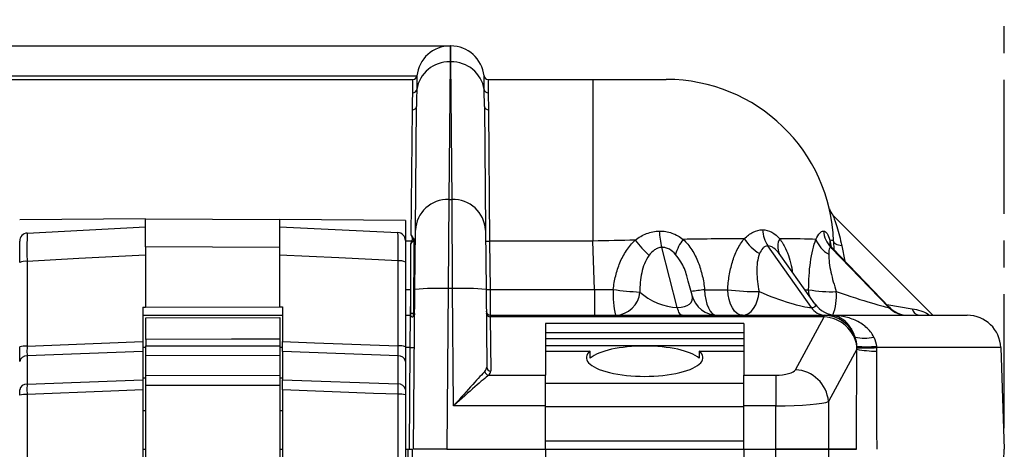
# Model space of a CAD drawing. Header units: millimetres. Extents: x 12 to 859, y 4 to 555.
# Tile 21 of 70: x 210 to 257, y 271 to 292. Entities that reach past the tile are written whole.
import ezdxf

# ---------------------------------------------------------------- set-up
doc = ezdxf.new("R2010")
doc.units = ezdxf.units.MM
doc.linetypes.add('CENTER', pattern=[10.16, 6.35, -1.27, 1.27, -1.27])
doc.layers.add('DEFAULT_1', color=7, linetype='CENTER')
doc.styles.add('SLDTEXTSTYLE2', font='TXT', dxfattribs={"width": 0.75})
doc.dimstyles.new('SLDDIMSTYLE0', dxfattribs={"dimtxt": 6.614583, "dimasz": 3.556, "dimexe": 0, "dimexo": 0.0625, "dimgap": 1.653646, "dimtad": 1, "dimdec": 0, "dimlfac": 2, "dimrnd": 1e-09, "dimzin": 12, "dimdsep": 46, "dimtxsty": 'SLDTEXTSTYLE2', "dimblk1": 'CLOSED', "dimblk2": 'CLOSED', "dimsah": 1, "dimcen": 0.09, "dimadec": 0, "dimazin": 3, "dimtfac": 1, "dimtdec": 0, "dimtofl": 0, "dimtmove": 0, "dimatfit": 3, "dimldrblk": 'CLOSED', "dimfxl": 1, "dimfrac": 2, "dimtolj": 1, "dimtzin": 12, "dimarcsym": 0})

# ---------------------------------------------------------------- blocks, each defined once
blk = doc.blocks.new('_Closed')
at = {"color": 0, "linetype": 'ByBlock', "lineweight": -2}
for p, q in [((-1, 0.166667), (0, 0)), ((-1, 0.166667), (-1, -0.166667)), ((0, 0), (-1, -0.166667)), ((0, 0), (-1, 0))]:
    blk.add_line(p, q, dxfattribs=at)
blk = doc.blocks.new('_D')
at = {"layer": 'DEFAULT_1'}
for p, q in [((154.408, 327.432), (152.396, 327.432)), ((152.396, 327.432), (152.396, 316.923)), ((171.508, 327.432), (173.52, 327.432)), ((173.52, 327.432), (173.52, 316.923)), ((83.026, 272.325), (83.026, 316.581)), ((152.396, 316.923), (154.408, 316.923)), ((173.52, 316.923), (171.508, 316.923)), ((256.762, 272.325), (256.762, 316.581)), ((83.026, 315.581), (256.762, 315.581))]:
    blk.add_line(p, q, dxfattribs=at)
at = {"layer": 'DEFAULT_1', "xscale": 3.556, "yscale": 3.556, "rotation": 180}
blk.add_blockref('_Closed', (83.026, 315.581, -1.608), dxfattribs=at)
at = {"layer": 'DEFAULT_1', "xscale": 3.556, "yscale": 3.556}
blk.add_blockref('_Closed', (256.762, 315.581, -1.608), dxfattribs=at)
at = {"layer": 'DEFAULT_1', "char_height": 6.6146, "attachment_point": 1, "style": 'SLDTEXTSTYLE2'}
for s, insert in [('347', (155.627, 337.3)), ('13.7', (154.408, 325.449))]:
    blk.add_mtext(s, dxfattribs=dict(at, insert=insert))

msp = doc.modelspace()

# ---------------------------------------------------------------- linework, layer by layer
at = {"color": 7, "linetype": 'Continuous', "lineweight": 25}
for p, q in [((207.963, 290.439), (230.491, 290.439)), ((230.491, 290.439), (230.485, 289.681)), ((230.491, 290.439), (230.518, 290.439)), ((230.524, 289.681), (230.518, 290.439)), ((230.485, 289.681), (230.428, 283.159)), ((230.485, 289.681), (230.524, 289.681)), ((230.581, 283.159), (230.524, 289.681)), ((209.542, 289.021), (228.912, 289.021)), ((209.731, 288.851), (228.723, 288.851)), ((232.286, 288.851), (237.247, 288.851)), ((237.247, 288.851), (237.247, 281.191)), ((237.247, 288.851), (240.738, 288.851)), ((228.841, 281.711), (228.892, 287.574)), ((232.117, 287.574), (232.168, 281.711)), ((228.648, 281.477), (228.702, 287.419)), ((232.308, 287.419), (232.363, 281.191)), ((230.428, 283.159), (230.404, 278.941)), ((230.428, 283.159), (230.581, 283.159)), ((230.605, 278.941), (230.581, 283.159)), ((248.636, 282.418), (253.379, 277.675)), ((216.052, 282.247), (210.083, 282.195)), ((216.052, 282.247), (222.402, 282.219)), ((228.371, 282.167), (222.402, 282.219)), ((228.371, 282.167), (228.371, 281.216)), ((210.444, 281.572), (216.052, 281.866)), ((222.402, 281.866), (228.008, 281.597)), ((228.816, 278.9), (228.841, 281.711)), ((232.168, 281.711), (232.193, 278.9)), ((228.765, 281.203), (228.745, 277.756)), ((232.363, 281.191), (232.383, 278.901)), ((237.247, 281.191), (232.363, 281.191)), ((237.327, 278.901), (237.247, 281.191)), ((248.67, 281.191), (248.685, 280.775)), ((216.052, 280.913), (216.052, 278.056)), ((222.402, 280.885), (222.402, 278.084)), ((228.623, 280.937), (228.623, 280.975)), ((228.623, 277.755), (228.623, 280.937)), ((241.259, 278.047), (240.522, 280.893)), ((247.618, 278.047), (245.556, 280.962)), ((246.162, 280.497), (246.095, 280.599)), ((251.289, 278.047), (248.54, 280.893)), ((251.304, 278.063), (248.629, 280.833)), ((210.431, 280.23), (210.431, 276.212)), ((228.022, 276.223), (228.022, 280.255)), ((228.371, 280.197), (228.371, 276.186)), ((247.786, 278.212), (246.168, 280.501)), ((241.956, 278.627), (241.782, 279.299)), ((228.75, 271.325), (228.816, 278.9)), ((230.404, 278.941), (230.337, 271.325)), ((230.605, 278.941), (230.404, 278.941)), ((230.654, 273.384), (230.605, 278.941)), ((232.193, 278.9), (232.225, 275.215)), ((232.383, 278.901), (232.392, 277.675)), ((232.383, 278.901), (237.327, 278.901)), ((237.327, 278.901), (237.327, 277.675)), ((228.617, 277.675), (228.623, 278.542)), ((215.919, 278.055), (216.052, 278.056)), ((215.919, 278.055), (215.919, 276.428)), ((216.052, 278.056), (222.402, 278.084)), ((222.402, 278.084), (222.535, 278.084)), ((222.535, 278.084), (222.535, 276.428)), ((228.745, 277.756), (228.806, 277.755)), ((215.919, 277.675), (222.535, 277.675)), ((216.058, 277.548), (222.408, 277.576)), ((228.371, 277.675), (228.617, 277.675)), ((228.602, 276.143), (228.617, 277.675)), ((232.392, 277.675), (232.393, 277.599)), ((232.392, 277.675), (248.223, 277.675)), ((248.223, 277.599), (232.393, 277.599)), ((232.393, 277.599), (232.415, 275.035)), ((244.411, 277.281), (235.013, 277.281)), ((235.013, 277.281), (235.013, 274.841)), ((244.411, 277.281), (244.411, 274.841)), ((246.861, 275.096), (248.223, 277.599)), ((248.223, 277.599), (248.223, 277.675)), ((248.223, 277.675), (248.495, 277.675)), ((235.013, 276.854), (244.411, 276.854)), ((216.058, 276.521), (216.058, 276.221)), ((222.408, 276.549), (222.408, 276.233)), ((235.013, 276.573), (244.411, 276.573)), ((215.919, 275.967), (210.431, 275.748)), ((215.919, 275.967), (215.919, 274.622)), ((228.022, 275.76), (222.535, 275.967)), ((222.535, 275.967), (222.535, 274.622)), ((228.56, 271.325), (228.602, 276.143)), ((235.013, 276.24), (244.411, 276.24)), ((235.013, 275.983), (237.128, 275.983)), ((237.132, 275.65), (237.128, 275.983)), ((242.296, 275.983), (242.293, 275.65)), ((242.296, 275.983), (244.411, 275.983)), ((249.768, 276.064), (248.424, 273.594)), ((256.594, 276.143), (256.762, 271.325)), ((210.431, 275.748), (210.431, 274.41)), ((222.408, 275.769), (216.058, 275.756)), ((216.058, 274.828), (216.058, 275.756)), ((222.408, 275.769), (222.408, 274.84)), ((228.022, 274.421), (228.022, 275.76)), ((228.371, 275.491), (228.371, 274.153)), ((210.431, 274.41), (215.919, 274.622)), ((216.058, 274.691), (215.919, 274.691)), ((216.058, 274.828), (222.408, 274.84)), ((222.535, 274.691), (222.408, 274.691)), ((222.535, 274.622), (228.022, 274.421)), ((232.313, 274.841), (235.013, 274.841)), ((235.013, 273.384), (235.013, 274.841)), ((244.411, 274.841), (245.923, 274.841)), ((244.411, 273.384), (244.411, 274.841)), ((245.923, 274.841), (245.923, 273.384)), ((215.919, 274.136), (215.919, 268.803)), ((216.058, 268.75), (216.058, 274.343)), ((222.408, 274.355), (222.408, 268.739)), ((222.535, 274.136), (222.535, 268.803)), ((235.013, 274.459), (244.411, 274.459)), ((210.431, 273.922), (210.431, 269.005)), ((228.022, 268.994), (228.022, 273.933)), ((228.371, 273.909), (228.371, 268.995)), ((248.424, 273.594), (248.424, 271.325)), ((215.919, 273.167), (216.058, 273.167)), ((222.408, 273.167), (222.535, 273.167)), ((235.013, 273.384), (230.654, 273.384)), ((235.013, 271.325), (235.013, 273.384)), ((235.013, 273.352), (244.411, 273.352)), ((245.923, 273.384), (244.411, 273.384)), ((244.411, 271.325), (244.411, 273.384)), ((245.923, 271.325), (245.923, 273.384)), ((235.013, 271.731), (244.411, 271.731)), ((215.919, 271.325), (216.058, 271.325)), ((222.408, 271.325), (222.535, 271.325)), ((228.371, 271.325), (228.495, 271.325)), ((228.536, 266.507), (228.495, 271.325)), ((228.495, 271.325), (228.686, 271.325)), ((228.686, 271.325), (228.726, 266.502)), ((230.337, 271.325), (228.75, 271.325)), ((230.337, 271.325), (235.013, 271.325)), ((235.013, 271.325), (244.411, 271.325)), ((235.013, 271.325), (235.013, 269.266)), ((244.411, 271.325), (245.923, 271.325)), ((244.411, 271.325), (244.411, 269.266)), ((248.424, 271.325), (245.923, 271.325)), ((245.924, 269.266), (245.924, 271.325)), ((245.924, 271.325), (248.425, 271.325)), ((248.424, 271.325), (249.755, 271.325)), ((248.425, 271.325), (248.425, 269.056)), ((249.755, 271.325), (248.425, 271.325)), ((256.594, 266.507), (256.762, 271.325))]:
    msp.add_line(p, q, dxfattribs=at)
at = {"color": 8, "linetype": 'Continuous', "lineweight": 25}
for p, q in [((228.668, 281.191), (228.371, 281.191)), ((248.489, 281.235), (248.562, 280.828)), ((249.055, 280.963), (249.195, 280.247)), ((228.371, 278.901), (228.623, 278.901)), ((251.187, 278.185), (252.4, 277.989)), ((216.058, 276.143), (215.919, 276.143)), ((222.535, 276.143), (222.408, 276.143)), ((228.602, 276.143), (228.371, 276.143))]:
    msp.add_line(p, q, dxfattribs=at)
at = {"color": 7, "linetype": 'Continuous', "lineweight": 25, "flags": 128}
for points in [[(249.055, 280.963), (248.974, 280.978), (248.9, 280.998), (248.834, 281.022), (248.778, 281.051), (248.732, 281.082), (248.699, 281.117), (248.678, 281.153), (248.67, 281.191)], [(222.402, 280.885), (219.227, 280.899), (216.052, 280.913)], [(216.052, 280.53), (212.892, 280.361), (210.431, 280.23)], [(228.022, 280.255), (225.209, 280.392), (222.402, 280.529)], [(244.354, 277.675), (244.221, 277.698), (244.093, 277.766), (243.974, 277.876), (243.869, 278.026), (243.781, 278.208), (243.714, 278.417), (243.671, 278.645), (243.652, 278.884)], [(244.354, 277.675), (244.496, 277.696), (244.634, 277.758), (244.763, 277.86), (244.878, 277.997), (244.976, 278.165), (245.053, 278.359), (245.107, 278.573), (245.136, 278.799)], [(241.491, 277.675), (241.459, 277.681), (241.427, 277.699), (241.396, 277.73), (241.366, 277.772), (241.337, 277.825), (241.309, 277.889), (241.283, 277.963), (241.259, 278.047)], [(210.431, 276.212), (211.6, 276.258), (215.919, 276.428)], [(222.408, 276.549), (220.122, 276.539), (216.058, 276.521)], [(222.535, 276.428), (224.053, 276.371), (228.022, 276.223)], [(216.058, 276.221), (217.582, 276.224), (222.408, 276.233)], [(215.919, 274.136), (214.401, 274.077), (210.431, 273.922)], [(222.408, 274.355), (220.884, 274.352), (216.058, 274.343)], [(228.022, 273.933), (226.853, 273.976), (222.535, 274.136)]]:
    msp.add_lwpolyline(points, dxfattribs=at)
at = {"color": 8, "linetype": 'Continuous', "lineweight": 25, "flags": 128}
for points in [[(242.555, 278.885), (242.571, 278.646), (242.607, 278.418), (242.662, 278.209), (242.734, 278.026), (242.821, 277.877), (242.919, 277.766), (243.025, 277.698), (243.093, 277.678)], [(247.535, 278.567), (247.516, 278.646), (247.485, 278.885)]]:
    msp.add_lwpolyline(points, dxfattribs=at)
at = {"color": 7, "linetype": 'Continuous', "lineweight": 25}
for centre, radius, start, end in [((230.491, 288.851), 1.588, 90, 173.8494), ((230.518, 288.851), 1.588, 6.1506, 90), ((230.431, 288.14), 1.543, 87.9802, 171.0862), ((230.578, 288.14), 1.543, 8.9138, 92.0198), ((228.723, 289.042), 0.191, 270, 353.8494), ((232.286, 289.042), 0.191, 186.1506, 270), ((240.738, 280.914), 7.938, 2, 90), ((228.724, 288.407), 0.185, 267.9895, 351.0968), ((232.285, 288.407), 0.185, 188.9032, 272.0105), ((228.718, 287.594), 0.176, 264.7537, 353.3257), ((232.292, 287.594), 0.176, 186.6743, 275.2463), ((230.366, 281.633), 1.527, 87.6618, 177.0561), ((230.643, 281.633), 1.527, 2.9439, 92.3382), ((249.085, 282.867), 0.635, 193.1726, 225), ((210.464, 281.192), 0.381, 93, 180), ((227.99, 281.216), 0.381, 0, 87.25), ((243.765, 281.782), 3.362, 181.9156, 195.3384), ((246.827, 281.816), 1.531, 183.2615, 213.9307), ((249.472, 281.775), 1.284, 184.7201, 223.4406), ((228.71, 281.318), 0.127, 295.6306, 295.9635), ((228.71, 281.318), 0.127, 295.9635, 359.5), ((232.304, 282.559), 1.37, 264.5126, 272.4888), ((244.182, 285.07), 6.236, 217.9537, 226.9053), ((243.31, 279.933), 2.225, 142.9199, 163.5162), ((246.413, 282.613), 2.373, 213.5188, 238.0982), ((246.759, 280.928), 0.741, 149.6497, 206.4008), ((249.111, 281.751), 1.365, 200.4234, 240.3626), ((210.351, 279.634), 0.602, 82.4254, 116.4845), ((228.102, 279.656), 0.605, 63.5331, 97.6033), ((229.908, 267.536), 11.416, 87.5112, 95.4874), ((231.101, 267.536), 11.416, 84.5126, 92.4888), ((232.324, 280.269), 1.37, 264.5126, 272.4888), ((242.142, 278.601), 3.927, 175.6783, 193.6432), ((240.21, 293.084), 14.325, 262.0343, 267.1042), ((238.283, 278.883), 1.208, 271.9956, 354.9995), ((245.045, 290.255), 11.457, 263.0136, 270.4564), ((248.593, 285.492), 6.699, 260.4811, 271.7151), ((243.185, 278.945), 1.27, 194.4174, 270), ((248.823, 278.945), 1.27, 214.6355, 270), ((228.725, 273.488), 4.268, 89.7208, 91.3597), ((232.392, 277.866), 0.19, 180.5, 270), ((232.388, 277.785), 0.186, 181.918, 271.4046), ((248.291, 278.469), 0.795, 212.0747, 267.2029), ((252.16, 278.881), 1.206, 223.759, 269.8192), ((252.218, 278.945), 1.27, 223.4116, 270), ((252.787, 278.064), 0.394, 190.9479, 260.3705), ((248.216, 276.11), 1.565, 19.843, 89.7551), ((248.148, 275.954), 1.647, 8.5358, 87.396), ((255.007, 276.088), 1.588, 2, 90), ((250.131, 278.417), 1.831, 255.9793, 284.0207), ((210.35, 275.316), 0.899, 84.8352, 107.2635), ((228.103, 275.323), 0.904, 72.7593, 95.1793), ((228.661, 277.512), 1.37, 267.5112, 275.4874), ((250.821, 282.001), 6.029, 259.9419, 268.9053), ((249.977, 299.074), 22.942, 269.4923, 271.8143), ((250.238, 285.291), 9.104, 267.0956, 272.9044), ((210.406, 275.421), 0.329, 85.7422, 169.5705), ((228.047, 275.431), 0.329, 10.4797, 94.4502), ((232.337, 275.044), 0.205, 187.3372, 263.1974), ((232.411, 275.221), 0.186, 181.918, 271.4046), ((246.79, 273.457), 1.64, 4.782, 87.5053), ((210.406, 274.082), 0.329, 85.7422, 169.5705), ((228.047, 274.093), 0.329, 10.4797, 94.4502), ((210.349, 272.59), 1.335, 86.4969, 101.5053), ((228.104, 272.595), 1.341, 78.5023, 93.5146)]:
    msp.add_arc(centre, radius, start, end, dxfattribs=at)
at = {"color": 8, "linetype": 'Continuous', "lineweight": 25}
for centre, radius, start, end in [((249.245, 281.156), 0.76, 174.0495, 194.8277), ((246.39, 246.405), 32.706, 96.7329, 97.8715), ((246.272, 278.582), 2.531, 339.3167, 4.8492)]:
    msp.add_arc(centre, radius, start, end, dxfattribs=at)
at = {"color": 7, "linetype": 'Continuous', "lineweight": 25}
for centre, major_axis, ratio, start_param, end_param in [((237.243, 280.914), (11.427, 0.277), 0.024218, 1.392319, 1.569837), ((237.243, 280.914), (11.427, 0.277), 0.024218, 0.889481, 1.185201), ((237.243, 280.914), (11.427, 0.277), 0.024218, 0.384918, 0.680696), ((237.243, 280.914), (11.427, 0.277), 0.024218, 0.000259, 0.177894), ((237.312, 278.945), (11.439, -0.044), 0.00387, 4.713757, 4.792352), ((240.562, 278.945), (1.381, -0.595), 0.487301, 4.053001, 5.43608), ((237.312, 278.945), (11.439, -0.044), 0.00387, 5.18859, 5.299872), ((245.713, 278.945), (2.102, -0.835), 0.157671, 4.497836, 5.905201), ((248.686, 278.945), (2.623, -0.892), 0.03846, 4.766403, 6.170623), ((239.712, 275.668), (2.765, 0), 0.320385, 2.777484, 6.647294), ((239.712, 275.334), (2.762, 0), 0.320385, 0.364513, 2.777079), ((230.654, 273.329), (1.572, 1.776), 0.015485, 0.327463, 1.553302), ((230.637, 275.217), (1.588, -0.004), 0.367271, 5.942729, 6.287382), ((230.637, 275.036), (1.778, -0.002), 0.32419, 5.94173, 6.286383), ((245.923, 275.149), (0.953, 0), 0.324206, 4.712389, 6.108652), ((230.654, 273.329), (1.762, 1.587), 0.01736, 0.329324, 1.555163), ((245.923, 273.638), (2.54, 0), 0.099765, 4.712389, 6.108652)]:
    msp.add_ellipse(centre, major_axis=major_axis, ratio=ratio, start_param=start_param, end_param=end_param, dxfattribs=at)
at = {"color": 8, "linetype": 'Continuous', "lineweight": 25}
for centre, major_axis, ratio, start_param, end_param in [((237.312, 278.945), (11.439, -0.044), 0.00387, 5.77605, 5.808442), ((240.562, 278.945), (1.381, -0.595), 0.487301, 5.43608, 6.642887), ((245.713, 278.945), (2.102, -0.835), 0.157671, 5.905201, 6.517522), ((248.686, 278.945), (2.623, -0.892), 0.03846, 6.170623, 6.356383)]:
    msp.add_ellipse(centre, major_axis=major_axis, ratio=ratio, start_param=start_param, end_param=end_param, dxfattribs=at)
at = {"color": 7, "linetype": 'Continuous', "lineweight": 25}
for points, knots in [([(228.912, 289.021), (228.912, 289.021), (228.912, 288.967), (228.911, 288.806), (228.91, 288.739), (228.909, 288.579), (228.908, 288.485), (228.907, 288.379)], [0, 0, 0, 0, 0.5, 0.5, 0.75, 0.75, 1, 1, 1, 1]), ([(232.102, 288.379), (232.101, 288.485), (232.101, 288.579), (232.099, 288.739), (232.099, 288.806), (232.097, 288.967), (232.097, 289.021), (232.097, 289.021)], [0, 0, 0, 0, 0.25, 0.25, 0.5, 0.5, 1, 1, 1, 1]), ([(228.718, 288.222), (228.718, 288.327), (228.719, 288.418), (228.721, 288.575), (228.721, 288.641), (228.723, 288.798), (228.723, 288.851), (228.723, 288.851)], [0, 0, 0, 0, 0.25, 0.25, 0.5, 0.5, 1, 1, 1, 1]), ([(232.286, 288.851), (232.286, 288.851), (232.287, 288.798), (232.288, 288.641), (232.289, 288.575), (232.29, 288.418), (232.291, 288.327), (232.292, 288.222)], [0, 0, 0, 0, 0.5, 0.5, 0.75, 0.75, 1, 1, 1, 1]), ([(228.702, 287.419), (228.703, 287.578), (228.707, 287.725), (228.714, 287.993), (228.717, 288.114), (228.718, 288.222)], [0, 0, 0, 0, 0.5, 0.5, 1, 1, 1, 1]), ([(228.907, 288.379), (228.906, 288.268), (228.903, 288.146), (228.897, 287.877), (228.893, 287.731), (228.892, 287.574)], [0, 0, 0, 0, 0.5, 0.5, 1, 1, 1, 1]), ([(232.117, 287.574), (232.116, 287.731), (232.112, 287.877), (232.106, 288.146), (232.103, 288.268), (232.102, 288.379)], [0, 0, 0, 0, 0.5, 0.5, 1, 1, 1, 1]), ([(232.292, 288.222), (232.293, 288.114), (232.295, 287.993), (232.302, 287.725), (232.306, 287.578), (232.308, 287.419)], [0, 0, 0, 0, 0.5, 0.5, 1, 1, 1, 1]), ([(248.636, 282.418), (248.636, 282.418), (248.642, 282.401), (248.665, 282.339), (248.682, 282.295), (248.717, 282.195), (248.738, 282.138), (248.779, 282.014), (248.801, 281.949), (248.865, 281.744), (248.907, 281.596), (248.986, 281.288), (249.023, 281.128), (249.055, 280.963)], [0, 0, 0, 0, 0.125, 0.125, 0.25, 0.25, 0.375, 0.375, 0.5, 0.5, 0.75, 0.75, 1, 1, 1, 1]), ([(216.052, 280.913), (216.052, 281.087), (216.052, 281.434), (216.052, 281.859), (216.052, 282.15), (216.052, 282.242), (216.052, 282.246), (216.052, 282.247)], [0, 0, 0, 0, 0.23918, 0.47836, 0.717538, 0.956715, 1, 1, 1, 1]), ([(222.402, 282.219), (222.402, 282.202), (222.402, 282.167), (222.402, 281.893), (222.402, 281.49), (222.402, 281.124), (222.402, 280.917), (222.402, 280.885)], [0, 0, 0, 0, 0.239124, 0.478248, 0.71737, 0.956492, 1, 1, 1, 1]), ([(210.444, 281.572), (210.441, 281.554), (210.434, 281.519), (210.429, 281.244), (210.427, 280.841), (210.429, 280.472), (210.43, 280.264), (210.431, 280.23)], [0, 0, 0, 0, 0.238929, 0.477785, 0.716039, 0.953918, 1, 1, 1, 1]), ([(228.022, 280.255), (228.023, 280.428), (228.025, 280.775), (228.024, 281.202), (228.019, 281.496), (228.013, 281.591), (228.009, 281.596), (228.008, 281.597)], [0, 0, 0, 0, 0.237997, 0.475966, 0.71385, 0.952006, 1, 1, 1, 1]), ([(228.668, 281.191), (228.679, 281.214), (228.69, 281.236), (228.707, 281.284), (228.711, 281.311), (228.701, 281.361), (228.69, 281.384), (228.668, 281.43), (228.657, 281.453), (228.648, 281.477)], [0, 0, 0, 0, 0.25, 0.25, 0.5, 0.5, 0.75, 0.75, 1, 1, 1, 1]), ([(228.648, 281.477), (228.66, 281.446), (228.675, 281.417), (228.708, 281.362), (228.727, 281.335), (228.746, 281.312)], [0, 0, 0, 0, 0.5, 0.5, 1, 1, 1, 1]), ([(239.265, 281.235), (239.432, 281.365), (239.611, 281.471), (239.999, 281.623), (240.198, 281.666), (240.405, 281.67)], [0, 0, 0, 0, 0.5, 0.5, 1, 1, 1, 1]), ([(240.405, 281.67), (240.61, 281.674), (240.81, 281.64), (241.196, 281.502), (241.373, 281.401), (241.535, 281.274)], [0, 0, 0, 0, 0.5, 0.5, 1, 1, 1, 1]), ([(244.435, 281.303), (244.564, 281.434), (244.701, 281.54), (244.995, 281.69), (245.145, 281.729), (245.298, 281.729)], [0, 0, 0, 0, 0.5, 0.5, 1, 1, 1, 1]), ([(245.298, 281.729), (245.452, 281.729), (245.599, 281.69), (245.88, 281.54), (246.006, 281.434), (246.119, 281.303)], [0, 0, 0, 0, 0.5, 0.5, 1, 1, 1, 1]), ([(247.832, 281.274), (247.891, 281.401), (247.95, 281.501), (248.073, 281.64), (248.133, 281.674), (248.193, 281.67)], [0, 0, 0, 0, 0.5, 0.5, 1, 1, 1, 1]), ([(248.193, 281.67), (248.253, 281.665), (248.309, 281.623), (248.41, 281.471), (248.454, 281.365), (248.489, 281.235)], [0, 0, 0, 0, 0.5, 0.5, 1, 1, 1, 1]), ([(210.083, 280.172), (210.083, 280.304), (210.083, 280.567), (210.083, 280.891), (210.083, 281.114), (210.083, 281.187), (210.083, 281.191), (210.083, 281.192)], [0, 0, 0, 0, 0.2374102, 0.4748293, 0.7121245, 0.9499113, 1, 1, 1, 1]), ([(228.371, 281.216), (228.371, 281.203), (228.371, 281.176), (228.371, 280.968), (228.371, 280.662), (228.371, 280.382), (228.371, 280.223), (228.371, 280.197)], [0, 0, 0, 0, 0.238727, 0.477482, 0.715562, 0.953039, 1, 1, 1, 1]), ([(228.623, 280.975), (228.623, 281.018), (228.634, 281.061), (228.68, 281.141), (228.715, 281.178), (228.765, 281.203)], [0, 0, 0, 0, 0.5, 0.5, 1, 1, 1, 1]), ([(228.746, 281.312), (228.746, 281.275), (228.749, 281.242), (228.759, 281.207), (228.766, 281.203), (228.766, 281.203)], [0, 0, 0, 0, 0.5, 0.5, 1, 1, 1, 1]), ([(238.225, 278.897), (238.249, 279.115), (238.286, 279.331), (238.389, 279.757), (238.456, 279.964), (238.581, 280.265), (238.627, 280.363), (238.728, 280.555), (238.784, 280.65), (238.965, 280.922), (239.104, 281.089), (239.265, 281.235)], [0, 0, 0, 0, 0.25, 0.25, 0.5, 0.5, 0.625, 0.625, 0.75, 0.75, 1, 1, 1, 1]), ([(241.535, 281.274), (241.695, 281.129), (241.832, 280.96), (242.07, 280.588), (242.167, 280.391), (242.329, 279.979), (242.394, 279.764), (242.494, 279.329), (242.531, 279.109), (242.555, 278.885)], [0, 0, 0, 0, 0.25, 0.25, 0.5, 0.5, 0.75, 0.75, 1, 1, 1, 1]), ([(243.652, 278.884), (243.663, 279.109), (243.686, 279.331), (243.758, 279.77), (243.807, 279.987), (243.932, 280.402), (244.009, 280.602), (244.198, 280.98), (244.307, 281.152), (244.435, 281.303)], [0, 0, 0, 0, 0.25, 0.25, 0.5, 0.5, 0.75, 0.75, 1, 1, 1, 1]), ([(247.485, 278.885), (247.486, 279.108), (247.493, 279.329), (247.521, 279.764), (247.542, 279.979), (247.599, 280.389), (247.634, 280.587), (247.722, 280.959), (247.773, 281.128), (247.832, 281.274)], [0, 0, 0, 0, 0.25, 0.25, 0.5, 0.5, 0.75, 0.75, 1, 1, 1, 1]), ([(248.636, 280.834), (248.61, 280.859), (248.541, 280.923), (248.499, 281.006), (248.495, 281.014), (248.493, 281.017)], [0, 0, 0, 0, 0.257084, 0.667163, 1, 1, 1, 1]), ([(240.522, 280.893), (240.459, 280.89), (240.399, 280.877), (240.284, 280.835), (240.23, 280.806), (240.079, 280.702), (239.996, 280.615), (239.922, 280.517)], [0, 0, 0, 0, 0.25, 0.25, 0.5, 0.5, 1, 1, 1, 1]), ([(241.176, 280.564), (241.089, 280.658), (240.993, 280.74), (240.826, 280.832), (240.767, 280.857), (240.647, 280.888), (240.584, 280.896), (240.522, 280.893)], [0, 0, 0, 0, 0.5, 0.5, 0.75, 0.75, 1, 1, 1, 1]), ([(245.159, 280.599), (245.106, 280.473), (245.073, 280.334), (245.033, 280.04), (245.026, 279.889), (245.031, 279.583), (245.042, 279.426), (245.08, 279.113), (245.105, 278.956), (245.136, 278.799)], [0, 0, 0, 0, 0.25, 0.25, 0.5, 0.5, 0.75, 0.75, 1, 1, 1, 1]), ([(245.556, 280.962), (245.51, 280.962), (245.466, 280.951), (245.385, 280.913), (245.349, 280.885), (245.25, 280.784), (245.201, 280.697), (245.159, 280.599)], [0, 0, 0, 0, 0.25, 0.25, 0.5, 0.5, 1, 1, 1, 1]), ([(246.095, 280.599), (246.018, 280.697), (245.935, 280.784), (245.796, 280.885), (245.749, 280.912), (245.652, 280.951), (245.603, 280.962), (245.556, 280.962)], [0, 0, 0, 0, 0.5, 0.5, 0.75, 0.75, 1, 1, 1, 1]), ([(248.436, 280.564), (248.434, 280.443), (248.445, 280.306), (248.483, 280.018), (248.51, 279.869), (248.575, 279.567), (248.613, 279.413), (248.698, 279.105), (248.744, 278.951), (248.794, 278.796)], [0, 0, 0, 0, 0.25, 0.25, 0.5, 0.5, 0.75, 0.75, 1, 1, 1, 1]), ([(248.54, 280.893), (248.521, 280.895), (248.504, 280.888), (248.477, 280.857), (248.467, 280.832), (248.443, 280.74), (248.437, 280.658), (248.436, 280.564)], [0, 0, 0, 0, 0.25, 0.25, 0.5, 0.5, 1, 1, 1, 1]), ([(239.922, 280.517), (239.83, 280.396), (239.76, 280.261), (239.647, 279.979), (239.605, 279.833), (239.509, 279.389), (239.485, 279.083), (239.487, 278.777)], [0, 0, 0, 0, 0.25, 0.25, 0.5, 0.5, 1, 1, 1, 1]), ([(228.745, 277.756), (228.745, 277.726), (228.741, 277.697), (228.733, 277.642), (228.729, 277.618), (228.728, 277.606)], [0, 0, 0, 0, 0.5, 0.5, 1, 1, 1, 1]), ([(216.058, 276.521), (216.058, 276.648), (216.058, 276.901), (216.058, 277.222), (216.058, 277.45), (216.058, 277.54), (216.058, 277.546), (216.058, 277.548)], [0, 0, 0, 0, 0.2296036, 0.4592072, 0.6888089, 0.91841, 1, 1, 1, 1]), ([(222.408, 277.576), (222.408, 277.563), (222.408, 277.538), (222.408, 277.341), (222.408, 277.051), (222.408, 276.766), (222.408, 276.594), (222.408, 276.549)], [0, 0, 0, 0, 0.229658, 0.459316, 0.688972, 0.918627, 1, 1, 1, 1]), ([(228.623, 277.647), (228.623, 277.637), (228.636, 277.625), (228.664, 277.611), (228.675, 277.607), (228.7, 277.603), (228.714, 277.603), (228.728, 277.606)], [0, 0, 0, 0, 0.5, 0.5, 0.75, 0.75, 1, 1, 1, 1]), ([(249.688, 276.641), (249.659, 276.735), (249.625, 276.821), (249.548, 276.98), (249.505, 277.054), (249.367, 277.254), (249.265, 277.358), (249.05, 277.522), (248.94, 277.58), (248.773, 277.638), (248.717, 277.652), (248.606, 277.67), (248.551, 277.675), (248.495, 277.675)], [0, 0, 0, 0, 0.125, 0.125, 0.25, 0.25, 0.5, 0.5, 0.75, 0.75, 0.875, 0.875, 1, 1, 1, 1]), ([(250.575, 276.641), (250.529, 276.734), (250.475, 276.82), (250.35, 276.979), (250.279, 277.053), (250.048, 277.254), (249.874, 277.36), (249.5, 277.525), (249.305, 277.582), (249.005, 277.639), (248.903, 277.653), (248.7, 277.671), (248.598, 277.675), (248.495, 277.675)], [0, 0, 0, 0, 0.125, 0.125, 0.25, 0.25, 0.5, 0.5, 0.75, 0.75, 0.875, 0.875, 1, 1, 1, 1]), ([(248.495, 277.675), (249, 277.675), (249.48, 277.675), (250.394, 277.675), (250.827, 277.675), (252.048, 277.675), (252.733, 277.675), (253.573, 277.675), (253.821, 277.675), (254.252, 277.675), (254.431, 277.675), (254.861, 277.675), (255.007, 277.675), (255.007, 277.675)], [0, 0, 0, 0, 0.125, 0.125, 0.25, 0.25, 0.5, 0.5, 0.625, 0.625, 0.75, 0.75, 1, 1, 1, 1]), ([(215.919, 276.428), (215.919, 276.343), (215.919, 276.17), (215.919, 276.035), (215.919, 275.967)], [0, 0, 0, 0, 0.491956, 1, 1, 1, 1]), ([(222.535, 275.967), (222.535, 276.034), (222.535, 276.169), (222.535, 276.342), (222.535, 276.428)], [0, 0, 0, 0, 0.499993, 1, 1, 1, 1]), ([(210.083, 275.48), (210.083, 275.579), (210.083, 275.782), (210.083, 276.042), (210.083, 276.175)], [0, 0, 0, 0, 0.490301, 1, 1, 1, 1]), ([(210.431, 276.212), (210.43, 276.127), (210.428, 275.953), (210.43, 275.818), (210.431, 275.748)], [0, 0, 0, 0, 0.488166, 1, 1, 1, 1]), ([(216.058, 275.756), (216.058, 275.824), (216.058, 275.96), (216.058, 276.134), (216.058, 276.221)], [0, 0, 0, 0, 0.5, 1, 1, 1, 1]), ([(222.408, 276.233), (222.408, 276.148), (222.408, 275.974), (222.408, 275.838), (222.408, 275.769)], [0, 0, 0, 0, 0.490848, 1, 1, 1, 1]), ([(228.022, 275.76), (228.022, 275.826), (228.024, 275.961), (228.023, 276.134), (228.022, 276.223)], [0, 0, 0, 0, 0.488464, 1, 1, 1, 1]), ([(228.371, 276.186), (228.371, 276.058), (228.371, 275.798), (228.371, 275.595), (228.371, 275.491)], [0, 0, 0, 0, 0.490394, 1, 1, 1, 1]), ([(249.755, 271.325), (249.757, 272.138), (249.759, 272.951), (249.762, 273.764), (249.764, 274.531), (249.766, 275.298), (249.768, 276.064)], [0, 0, 0, 0, 0.004884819, 0.004884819, 0.004884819, 0.009490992, 0.009490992, 0.009490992, 0.009490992]), ([(256.594, 276.143), (256.594, 276.143), (256.593, 276.143), (256.593, 276.143), (256.592, 276.143), (256.586, 276.143), (256.577, 276.143), (256.553, 276.143), (256.528, 276.143), (256.431, 276.143), (256.335, 276.143), (256.079, 276.143), (255.919, 276.143), (255.631, 276.143), (255.526, 276.143), (255.303, 276.143), (255.184, 276.143), (254.553, 276.143), (253.935, 276.143), (253.022, 276.143), (252.832, 276.143), (252.438, 276.143), (252.233, 276.143), (251.605, 276.143), (251.165, 276.143), (250.703, 276.143)], [0, 0, 0, 0, 0.007812, 0.007812, 0.015625, 0.03125, 0.0625, 0.0625, 0.125, 0.125, 0.25, 0.25, 0.375, 0.375, 0.4375, 0.4375, 0.5, 0.5, 0.75, 0.75, 0.8125, 0.8125, 0.875, 0.875, 1, 1, 1, 1]), ([(250.706, 275.973), (250.707, 275.198), (250.708, 274.424), (250.708, 273.649), (250.709, 272.874), (250.71, 272.1), (250.711, 271.325)], [0, 0, 0, 0, 0.004652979, 0.004652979, 0.004652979, 0.009305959, 0.009305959, 0.009305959, 0.009305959]), ([(215.919, 274.622), (215.919, 274.551), (215.919, 274.409), (215.919, 274.227), (215.919, 274.136)], [0, 0, 0, 0, 0.499991, 1, 1, 1, 1]), ([(216.058, 274.343), (216.058, 274.428), (216.058, 274.597), (216.058, 274.752), (216.058, 274.82), (216.058, 274.828)], [0, 0, 0, 0, 0.472101, 0.944203, 1, 1, 1, 1]), ([(222.408, 274.84), (222.408, 274.769), (222.408, 274.627), (222.408, 274.446), (222.408, 274.355)], [0, 0, 0, 0, 0.5, 1, 1, 1, 1]), ([(222.535, 274.136), (222.535, 274.221), (222.535, 274.39), (222.535, 274.546), (222.535, 274.614), (222.535, 274.622)], [0, 0, 0, 0, 0.469159, 0.938326, 1, 1, 1, 1]), ([(210.083, 273.898), (210.083, 273.94), (210.083, 274.025), (210.083, 274.103), (210.083, 274.138), (210.083, 274.142)], [0, 0, 0, 0, 0.467545, 0.935099, 1, 1, 1, 1]), ([(210.431, 274.41), (210.43, 274.344), (210.428, 274.211), (210.429, 274.03), (210.431, 273.933), (210.431, 273.922)], [0, 0, 0, 0, 0.469038, 0.938058, 1, 1, 1, 1]), ([(228.022, 273.933), (228.023, 274.018), (228.024, 274.188), (228.023, 274.344), (228.022, 274.413), (228.022, 274.421)], [0, 0, 0, 0, 0.468981, 0.937946, 1, 1, 1, 1]), ([(228.371, 274.153), (228.371, 274.12), (228.371, 274.054), (228.371, 273.963), (228.371, 273.915), (228.371, 273.909)], [0, 0, 0, 0, 0.467634, 0.935276, 1, 1, 1, 1])]:
    msp.add_open_spline(points, degree=3, knots=knots, dxfattribs=at)
for points in [[(228.623, 281.012), (228.623, 281.075), (228.642, 281.134), (228.668, 281.191)], [(228.623, 277.647), (228.623, 277.682), (228.623, 277.718), (228.623, 277.755)], [(228.806, 277.755), (228.806, 277.697), (228.776, 277.64), (228.728, 277.606)], [(249.776, 276.199), (249.766, 276.351), (249.737, 276.499), (249.688, 276.641)], [(250.575, 276.641), (250.643, 276.501), (250.685, 276.354), (250.699, 276.199)], [(249.768, 276.064), (249.77, 276.087), (249.772, 276.109), (249.773, 276.132)], [(249.773, 276.132), (249.774, 276.155), (249.775, 276.177), (249.776, 276.199)], [(250.699, 276.199), (250.701, 276.18), (250.702, 276.162), (250.703, 276.143)], [(250.703, 276.143), (250.705, 276.086), (250.706, 276.03), (250.706, 275.973)]]:
    msp.add_open_spline(points, degree=3, dxfattribs=at)
at = {"color": 8, "linetype": 'Continuous', "lineweight": 25}
for points, knots in [([(246.119, 281.303), (246.213, 281.154), (246.46, 280.757), (246.646, 280.192), (246.703, 279.794), (246.712, 279.731)], [0, 0, 0, 0, 0.3366867, 0.8953357, 1, 1, 1, 1]), ([(241.77, 279.296), (241.752, 279.381), (241.684, 279.694), (241.503, 280.142), (241.265, 280.449), (241.176, 280.564)], [0, 0, 0, 0, 0.188296, 0.697519, 1, 1, 1, 1]), ([(248.625, 280.829), (248.608, 280.849), (248.577, 280.884), (248.551, 280.89), (248.54, 280.893)], [0, 0, 0, 0, 0.555086, 1, 1, 1, 1]), ([(252.4, 277.989), (252.67, 277.932), (252.971, 277.868), (253.198, 277.693), (253.221, 277.675)], [0, 0, 0, 0, 0.896907, 1, 1, 1, 1])]:
    msp.add_open_spline(points, degree=3, knots=knots, dxfattribs=at)

# ---------------------------------------------------------------- dimensions: what is measured, and where the dimension line sits
at = {"layer": 'DEFAULT_1'}
dim = msp.add_linear_dim(base=(256.762, 315.581), p1=(83.026, 271.325), p2=(256.762, 271.325), dimstyle='SLDDIMSTYLE0', dxfattribs=at)
dim.commit()
dim.dimension.update_dxf_attribs({"geometry": '_D', "text_midpoint": (162.958, 315.581), "dimtype": 160})

doc.saveas('drawing.dxf')
